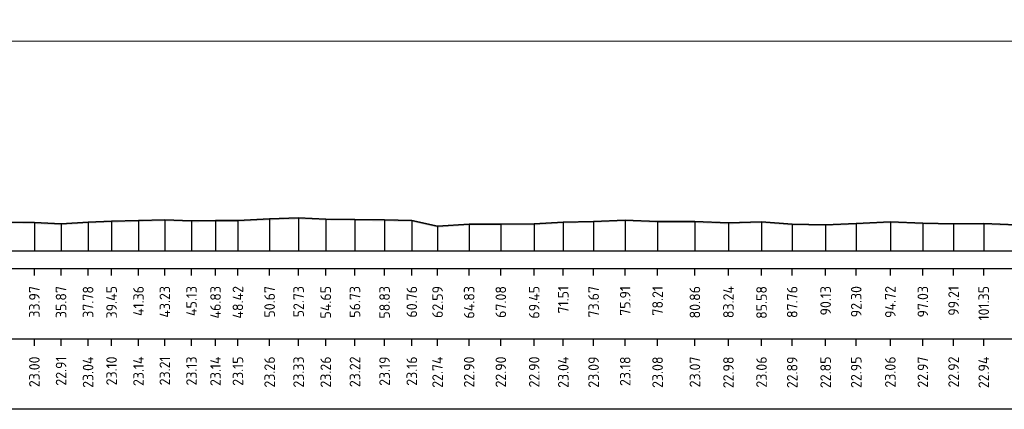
# Model space of a CAD drawing. Header units: metres. Extents: x 184432 to 189351, y 346610 to 348484.
# Tile 25 of 63: x 188913 to 188983, y 348457 to 348484. Entities that reach past the tile are written whole.
import ezdxf
from ezdxf.enums import TextEntityAlignment as Align

# ---------------------------------------------------------------- set-up
doc = ezdxf.new("R2010")
doc.units = ezdxf.units.M
doc.header["$PDMODE"] = 35
doc.header["$PDSIZE"] = 0.075
for name, color, linetype, lineweight in [('X-ME-AL-PROFIEL_HUIDIG MAAIVELD-GD', 252, 'Continuous', 0), ('X-XX-AL-DETAIL1-M', 7, 'Continuous', 18), ('X-XX-AL-DWARSPROFIEL_PROFIELLIJN MAAIVELD-GD', 8, 'Continuous', 35)]:
    doc.layers.add(name, color=color, linetype=linetype, lineweight=lineweight)
doc.layers.add('X-ME-AL-PROFIELRASTER-S', color=7, linetype='Continuous')
doc.styles.add('NLCS-ISO-ANNOTATIEF-T18', font='NLCS-ISO.ttf', dxfattribs={"height": 1.8})
doc.styles.add('NLCS-ISO-ANNOTATIVE-T18', font='NLCS-ISO.ttf', dxfattribs={"height": 1.8})
doc.dimstyles.new('NLCS-ANNOTATIEF-T18-PIJL_L2_H0', dxfattribs={"dimtxt": 2.5, "dimasz": 1.8, "dimexe": 2, "dimexo": 2, "dimgap": 0.7, "dimtad": 1, "dimzin": 0, "dimdsep": 46, "dimtxsty": 'NLCS-ISO-ANNOTATIEF-T18', "dimcen": 0, "dimdle": 2, "dimclrd": 256, "dimclre": 256, "dimclrt": 10, "dimaunit": 2, "dimadec": 0, "dimazin": 0, "dimtfac": 1, "dimtdec": 3, "dimtofl": 0, "dimtmove": 0, "dimatfit": 3, "dimfxl": 2, "dimfxlon": 1, "dimtfillclr": 256, "dimtolj": 1, "dimtzin": 0, "dimlwd": -1, "dimlwe": -1, "dimarcsym": 0})

# ---------------------------------------------------------------- blocks, each defined once
blk = doc.blocks.new('SAL-PROFIELRASTER_BALK_EIND1-D')
at = {"color": 0, "linetype": 'ByBlock', "lineweight": -2, "flags": 128}
for points in [[(0, 0), (1, 0)], [(0, -2.5), (1, -2.5)], [(0, -12.5), (1, -12.5)]]:
    blk.add_lwpolyline(points, dxfattribs=at)
blk = doc.blocks.new('SAL-PROFIELRASTER_BALK_EIND2-D')
at = {"color": 0, "linetype": 'ByBlock', "lineweight": -2}
blk.add_line((1, -12.5), (0, -12.5), dxfattribs=at)
blk = doc.blocks.new('SAL-PROFIELRASTER_BALK_DATA-D')
at = {"color": 0, "linetype": 'ByBlock', "lineweight": -2}
blk.add_lwpolyline([(0, -3.5), (0, -2.5)], dxfattribs=at)
at = {"color": 0, "linetype": 'ByBlock', "lineweight": -2, "style": 'NLCS-ISO-ANNOTATIVE-T18'}
blk.add_attdef('GETAL', text='', height=1.5, rotation=90, dxfattribs=at).set_placement((0.75, -5), align=Align.RIGHT)
blk = doc.blocks.new('SAL-PROFIELRASTER_AANHAAL-D')
at = {"color": 9, "linetype": 'ByBlock', "lineweight": -2, "flags": 128}
blk.add_lwpolyline([(0, 1), (0, 0)], dxfattribs=at)
blk = doc.blocks.new('*D66')
at = {"layer": 'Defpoints', "color": 0, "transparency": 16777216}
for p in [(188879.757, 348482.859), (189109.712, 348469.453), (188879.757, 348467.973)]:
    blk.add_point(p, dxfattribs=at)
at = {"layer": 'X-XX-AL-DETAIL1-M', "transparency": 16777216}
for p, q in [((188879.757, 348481.859), (188879.757, 348483.859)), ((189109.712, 348481.859), (189109.712, 348483.859)), ((189108.812, 348482.859), (188880.657, 348482.859))]:
    blk.add_line(p, q, dxfattribs=at)
for points in [[(188880.657, 348483.009), (188880.657, 348482.709), (188879.757, 348482.859)], [(189108.812, 348483.009), (189108.812, 348482.709), (189109.712, 348482.859)]]:
    blk.add_solid(points, dxfattribs=at)
at = {"layer": 'X-XX-AL-DETAIL1-M', "color": 10, "transparency": 16777216, "insert": (188994.108, 348483.794), "char_height": 0.9, "attachment_point": 5, "style": 'NLCS-ISO-ANNOTATIEF-T18'}
blk.add_mtext('\\A1;Ruigte', dxfattribs=at)

msp = doc.modelspace()

# ---------------------------------------------------------------- hatches: boundary and pattern name
at = {"layer": 'X-ME-AL-PROFIEL_HUIDIG MAAIVELD-GD'}
h = msp.add_hatch(dxfattribs=at)
h.set_pattern_fill('AGR-MAAIVELD', color=256, scale=0.05, pattern_type=2)
h.set_pattern_definition([(45, (2171.35685, 77.68078), (-0.25000007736, 0.25000007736), []), (45, (2171.32113, 77.7165), (0, 0.50000015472), [0.3535535, -0.3535535]), (45, (2171.28542, 77.7522), (0, 0.50000015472), [0.3535535, -0.3535535]), (45, (2171.2492, 77.78842), (0, 0.50000015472), [0.3535535, -0.3535535]), (45, (2171.214, 77.82363), (0, 0.50000015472), [0.3535535, -0.3535535]), (45, (2171.17828, 77.85935), (0, 0.50000015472), [0.3535535, -0.3535535]), (45, (2171.14256, 77.89506), (0, 0.50000015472), [0.3535535, -0.3535535]), (315, (2171.35685, 77.68078), (0.25000007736, 0.25000007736), []), (315, (2171.39256, 77.7165), (0.50000015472, -1e-16), [0.3535535, -0.3535535]), (315, (2171.42828, 77.7522), (0.50000015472, -1e-16), [0.3535535, -0.3535535]), (315, (2171.4645, 77.78842), (0.50000015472, -1e-16), [0.3535535, -0.3535535]), (315, (2171.4997, 77.82363), (0.50000015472, -1e-16), [0.3535535, -0.3535535]), (315, (2171.53542, 77.85935), (0.50000015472, -1e-16), [0.3535535, -0.3535535]), (315, (2171.57113, 77.89506), (0.50000015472, -1e-16), [0.3535535, -0.3535535])])
h.paths.add_polyline_path([(189222.99, 348469.025), (189221.066, 348469.029), (189219.713, 348469.006), (189217.988, 348468.974), (189215.729, 348468.948), (189213.633, 348468.988), (189210.748, 348468.945), (189209.042, 348468.981), (189207.744, 348469.023), (189205.718, 348468.968), (189203.727, 348468.973), (189202.176, 348469.007), (189200.404, 348468.955), (189198.191, 348468.958), (189196.063, 348468.93), (189193.673, 348468.931), (189191.254, 348468.891), (189189.183, 348469), (189186.5, 348468.992), (189184.031, 348468.94), (189181.808, 348468.962), (189180.044, 348468.963), (189178.377, 348468.918), (189176.159, 348468.929), (189154.468, 348469.115), (189145.976, 348469.28), (189143.917, 348469.213), (189141.87, 348469.26), (189139.889, 348469.358), (189137.709, 348469.328), (189135.6, 348469.346), (189133.268, 348469.417), (189131.042, 348469.347), (189129.23, 348469.256), (189113.157, 348469.27), (189110.965, 348469.308), (189108.459, 348469.397), (189106.395, 348469.37), (189103.932, 348469.48), (189101.68, 348469.516), (189099.491, 348469.416), (189097.32, 348469.4), (189094.724, 348469.481), (189092.341, 348469.525), (189090.613, 348469.556), (189088.382, 348469.569), (189086.495, 348469.582), (189084.485, 348469.601), (189082.066, 348469.64), (189079.91, 348469.679), (189078.014, 348469.695), (189075.892, 348469.605), (189073.602, 348469.753), (189071.625, 348469.899), (189069.763, 348469.797), (189067.87, 348469.68), (189065.65, 348469.71), (189063.481, 348469.714), (189061.136, 348469.784), (189058.893, 348469.567), (189056.513, 348469.576), (189054.053, 348469.555), (189051.679, 348469.575), (189049.33, 348469.474), (189047.028, 348469.505), (189044.473, 348469.41), (189041.949, 348469.491), (189039.849, 348469.548), (189037.497, 348469.52), (189034.981, 348469.54), (189033.032, 348469.656), (189031.114, 348469.574), (189028.685, 348469.582), (189026.402, 348469.647), (189023.931, 348469.767), (189021.619, 348469.603), (189019.407, 348469.546), (189017.239, 348469.645), (189015.161, 348469.73), (189013.101, 348469.661), (189010.637, 348469.736), (189008.011, 348469.675), (189005.937, 348469.588), (189002.865, 348469.551), (188997.983, 348469.479), (188996.201, 348469.732), (188994.04, 348469.604), (188992.096, 348469.677), (188989.964, 348469.758), (188988.148, 348469.721), (188985.858, 348469.712), (188983.446, 348469.712), (188981.111, 348469.811), (188978.971, 348469.791), (188976.79, 348469.842), (188974.482, 348469.934), (188972.061, 348469.82), (188969.889, 348469.723), (188967.518, 348469.761), (188965.341, 348469.937), (188962.992, 348469.848), (188960.612, 348469.942), (188957.964, 348469.948), (188955.664, 348470.051), (188953.423, 348469.96), (188951.271, 348469.913), (188949.206, 348469.774), (188946.835, 348469.772), (188944.588, 348469.772), (188942.347, 348469.617), (188940.517, 348470.028), (188938.588, 348470.062), (188936.483, 348470.092), (188934.41, 348470.128), (188932.484, 348470.201), (188930.428, 348470.137), (188928.175, 348470.024), (188926.587, 348470.011), (188924.883, 348470), (188922.991, 348470.078), (188921.119, 348470.016), (188919.209, 348469.968), (188917.541, 348469.912), (188915.623, 348469.782), (188913.73, 348469.87), (188911.717, 348469.907), (188909.723, 348469.955), (188907.713, 348469.977), (188905.847, 348469.884), (188903.704, 348469.988), (188901.74, 348469.952), (188899.832, 348469.969), (188898.045, 348470.024), (188896, 348470.15), (188894.171, 348470.144), (188892.037, 348469.986), (188890.38, 348470.083), (188888.899, 348470.2), (188887.479, 348470.241), (188885.354, 348470.246), (188883.412, 348470.228), (188881.784, 348470.234), (188879.757, 348470.227), (188879.757, 348470.327), (188881.784, 348470.334), (188883.412, 348470.328), (188885.354, 348470.346), (188887.479, 348470.341), (188888.899, 348470.3), (188890.38, 348470.183), (188892.037, 348470.086), (188894.171, 348470.244), (188896, 348470.25), (188898.045, 348470.124), (188899.832, 348470.069), (188901.74, 348470.052), (188903.704, 348470.088), (188905.847, 348469.984), (188907.713, 348470.077), (188909.723, 348470.055), (188911.717, 348470.007), (188913.73, 348469.97), (188915.623, 348469.882), (188917.541, 348470.012), (188919.209, 348470.068), (188921.119, 348470.116), (188922.991, 348470.178), (188924.883, 348470.1), (188926.587, 348470.111), (188928.175, 348470.124), (188930.428, 348470.237), (188932.484, 348470.301), (188934.41, 348470.228), (188936.483, 348470.192), (188938.588, 348470.162), (188940.517, 348470.128), (188942.347, 348469.717), (188944.588, 348469.872), (188946.835, 348469.872), (188949.206, 348469.874), (188951.271, 348470.013), (188953.423, 348470.06), (188955.664, 348470.151), (188957.964, 348470.048), (188960.612, 348470.042), (188962.992, 348469.948), (188965.341, 348470.037), (188967.518, 348469.861), (188969.889, 348469.823), (188972.061, 348469.92), (188974.482, 348470.034), (188976.79, 348469.942), (188978.971, 348469.891), (188981.111, 348469.911), (188983.446, 348469.812), (188985.858, 348469.812), (188988.148, 348469.821), (188989.964, 348469.858), (188992.096, 348469.777), (188994.04, 348469.704), (188996.201, 348469.832), (188997.983, 348469.579), (189002.865, 348469.651), (189005.937, 348469.688), (189008.011, 348469.775), (189010.637, 348469.836), (189013.101, 348469.761), (189015.161, 348469.83), (189017.239, 348469.745), (189019.407, 348469.646), (189021.619, 348469.703), (189023.931, 348469.867), (189026.402, 348469.747), (189028.685, 348469.682), (189031.114, 348469.674), (189033.032, 348469.756), (189034.981, 348469.64), (189037.497, 348469.62), (189039.849, 348469.648), (189041.949, 348469.591), (189044.473, 348469.51), (189047.028, 348469.605), (189049.33, 348469.574), (189051.679, 348469.675), (189054.053, 348469.655), (189056.513, 348469.676), (189058.893, 348469.667), (189061.136, 348469.884), (189063.481, 348469.814), (189065.65, 348469.81), (189067.87, 348469.78), (189069.763, 348469.897), (189071.625, 348469.999), (189073.602, 348469.853), (189075.892, 348469.705), (189078.014, 348469.795), (189079.91, 348469.779), (189082.066, 348469.74), (189084.485, 348469.701), (189086.495, 348469.682), (189088.382, 348469.669), (189090.613, 348469.656), (189092.341, 348469.625), (189094.724, 348469.581), (189097.32, 348469.5), (189099.491, 348469.516), (189101.68, 348469.616), (189103.932, 348469.58), (189106.395, 348469.47), (189108.459, 348469.497), (189110.965, 348469.408), (189113.157, 348469.37), (189129.23, 348469.356), (189131.042, 348469.447), (189133.268, 348469.517), (189135.6, 348469.446), (189137.709, 348469.428), (189139.889, 348469.458), (189141.87, 348469.36), (189143.917, 348469.313), (189145.976, 348469.38), (189154.468, 348469.215), (189176.159, 348469.029), (189178.377, 348469.018), (189180.044, 348469.063), (189181.808, 348469.062), (189184.031, 348469.04), (189186.5, 348469.092), (189189.183, 348469.1), (189191.254, 348468.991), (189193.673, 348469.031), (189196.063, 348469.03), (189198.191, 348469.058), (189200.404, 348469.055), (189202.176, 348469.107), (189203.727, 348469.073), (189205.718, 348469.068), (189207.744, 348469.123), (189209.042, 348469.081), (189210.748, 348469.045), (189213.633, 348469.088), (189215.729, 348469.048), (189217.988, 348469.074), (189219.713, 348469.106), (189221.066, 348469.129), (189222.99, 348469.125), (189222.991, 348469.025)])

# ---------------------------------------------------------------- linework, layer by layer
at = {"layer": 'X-XX-AL-DWARSPROFIEL_PROFIELLIJN MAAIVELD-GD'}
msp.add_lwpolyline([(188911.717, 348470.007), (188913.73, 348469.97), (188915.623, 348469.882), (188917.541, 348470.012), (188919.209, 348470.068), (188921.119, 348470.116), (188922.991, 348470.178), (188924.883, 348470.1), (188926.587, 348470.111), (188928.175, 348470.124), (188930.428, 348470.237), (188932.484, 348470.301), (188934.41, 348470.228), (188936.483, 348470.192), (188938.588, 348470.162), (188940.517, 348470.128), (188942.347, 348469.717), (188944.588, 348469.872), (188946.835, 348469.872), (188949.206, 348469.874), (188951.271, 348470.013), (188953.423, 348470.06), (188955.664, 348470.151), (188957.964, 348470.048), (188960.612, 348470.042), (188962.992, 348469.948), (188965.341, 348470.037), (188967.518, 348469.861), (188969.889, 348469.823), (188972.061, 348469.92), (188974.482, 348470.034), (188976.79, 348469.942), (188978.971, 348469.891), (188981.111, 348469.911), (188983.446, 348469.812)], dxfattribs=at)

# ---------------------------------------------------------------- block references
at = {"layer": 'X-ME-AL-PROFIELRASTER-S'}
for p, yscale in [((188913.73, 348467.973), 1.997), ((188915.623, 348467.973), 1.908999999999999), ((188917.541, 348467.973), 2.039000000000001), ((188919.209, 348467.973), 2.094999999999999), ((188921.119, 348467.973), 2.143000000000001), ((188922.991, 348467.973), 2.204999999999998), ((188924.883, 348467.973), 2.126999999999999), ((188926.587, 348467.973), 2.138000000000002), ((188928.175, 348467.973), 2.151), ((188930.428, 348467.973), 2.263999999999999), ((188932.484, 348467.973), 2.327999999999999), ((188934.41, 348467.973), 2.254999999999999), ((188936.483, 348467.973), 2.219000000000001), ((188938.588, 348467.973), 2.189), ((188940.517, 348467.973), 2.155000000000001), ((188944.588, 348467.973), 1.899000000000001), ((188946.835, 348467.973), 1.899000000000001), ((188949.206, 348467.973), 1.901), ((188951.271, 348467.973), 2.039999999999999), ((188953.423, 348467.973), 2.087), ((188955.664, 348467.973), 2.178000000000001), ((188957.964, 348467.973), 2.074999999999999), ((188960.612, 348467.973), 2.068999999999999), ((188962.992, 348467.973), 1.975000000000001), ((188965.341, 348467.973), 2.064), ((188967.518, 348467.973), 1.888000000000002), ((188969.889, 348467.973), 1.850000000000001), ((188972.061, 348467.973), 1.946999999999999), ((188974.482, 348467.973), 2.061), ((188976.79, 348467.973), 1.969000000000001), ((188978.971, 348467.973), 1.917999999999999), ((188981.111, 348467.973), 1.937999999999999), ((188942.347, 348467.973), 1.744)]:
    msp.add_blockref('SAL-PROFIELRASTER_AANHAAL-D', p, dxfattribs=dict(at, yscale=yscale))
at = {"layer": 'X-ME-AL-PROFIELRASTER-S', "xscale": 344.4832157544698, "yscale": 0.5, "zscale": 344.4832157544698}
for name, p in [('SAL-PROFIELRASTER_BALK_EIND1-D', (188879.757, 348467.973)), ('SAL-PROFIELRASTER_BALK_EIND2-D', (188879.757, 348462.973))]:
    msp.add_blockref(name, p, dxfattribs=at)
at = {"layer": 'X-ME-AL-PROFIELRASTER-S', "xscale": 0.5, "yscale": 0.5, "zscale": 0.5}
for p, values in [((188913.73, 348467.973), {'GETAL': '33.97'}), ((188915.623, 348467.973), {'GETAL': '35.87'}), ((188917.541, 348467.973), {'GETAL': '37.78'}), ((188919.209, 348467.973), {'GETAL': '39.45'}), ((188921.119, 348467.973), {'GETAL': '41.36'}), ((188922.991, 348467.973), {'GETAL': '43.23'}), ((188924.883, 348467.973), {'GETAL': '45.13'}), ((188926.587, 348467.973), {'GETAL': '46.83'}), ((188928.175, 348467.973), {'GETAL': '48.42'}), ((188930.428, 348467.973), {'GETAL': '50.67'}), ((188932.484, 348467.973), {'GETAL': '52.73'}), ((188934.41, 348467.973), {'GETAL': '54.65'}), ((188936.483, 348467.973), {'GETAL': '56.73'}), ((188938.588, 348467.973), {'GETAL': '58.83'}), ((188940.517, 348467.973), {'GETAL': '60.76'}), ((188942.347, 348467.973), {'GETAL': '62.59'}), ((188944.588, 348467.973), {'GETAL': '64.83'}), ((188946.835, 348467.973), {'GETAL': '67.08'}), ((188949.206, 348467.973), {'GETAL': '69.45'}), ((188951.271, 348467.973), {'GETAL': '71.51'}), ((188953.423, 348467.973), {'GETAL': '73.67'}), ((188955.664, 348467.973), {'GETAL': '75.91'}), ((188957.964, 348467.973), {'GETAL': '78.21'}), ((188960.612, 348467.973), {'GETAL': '80.86'}), ((188962.992, 348467.973), {'GETAL': '83.24'}), ((188965.341, 348467.973), {'GETAL': '85.58'}), ((188967.518, 348467.973), {'GETAL': '87.76'}), ((188969.889, 348467.973), {'GETAL': '90.13'}), ((188972.061, 348467.973), {'GETAL': '92.30'}), ((188974.482, 348467.973), {'GETAL': '94.72'}), ((188976.79, 348467.973), {'GETAL': '97.03'}), ((188978.971, 348467.973), {'GETAL': '99.21'}), ((188981.111, 348467.973), {'GETAL': '101.35'}), ((188913.73, 348462.973), {'GETAL': '23.00'}), ((188915.623, 348462.973), {'GETAL': '22.91'}), ((188917.541, 348462.973), {'GETAL': '23.04'}), ((188919.209, 348462.973), {'GETAL': '23.10'}), ((188921.119, 348462.973), {'GETAL': '23.14'}), ((188922.991, 348462.973), {'GETAL': '23.21'}), ((188924.883, 348462.973), {'GETAL': '23.13'}), ((188926.587, 348462.973), {'GETAL': '23.14'}), ((188928.175, 348462.973), {'GETAL': '23.15'}), ((188930.428, 348462.973), {'GETAL': '23.26'}), ((188932.484, 348462.973), {'GETAL': '23.33'}), ((188934.41, 348462.973), {'GETAL': '23.26'}), ((188936.483, 348462.973), {'GETAL': '23.22'}), ((188938.588, 348462.973), {'GETAL': '23.19'}), ((188940.517, 348462.973), {'GETAL': '23.16'}), ((188942.347, 348462.973), {'GETAL': '22.74'}), ((188944.588, 348462.973), {'GETAL': '22.90'}), ((188946.835, 348462.973), {'GETAL': '22.90'}), ((188949.206, 348462.973), {'GETAL': '22.90'}), ((188951.271, 348462.973), {'GETAL': '23.04'}), ((188953.423, 348462.973), {'GETAL': '23.09'}), ((188955.664, 348462.973), {'GETAL': '23.18'}), ((188957.964, 348462.973), {'GETAL': '23.08'}), ((188960.612, 348462.973), {'GETAL': '23.07'}), ((188962.992, 348462.973), {'GETAL': '22.98'}), ((188965.341, 348462.973), {'GETAL': '23.06'}), ((188967.518, 348462.973), {'GETAL': '22.89'}), ((188969.889, 348462.973), {'GETAL': '22.85'}), ((188972.061, 348462.973), {'GETAL': '22.95'}), ((188974.482, 348462.973), {'GETAL': '23.06'}), ((188976.79, 348462.973), {'GETAL': '22.97'}), ((188978.971, 348462.973), {'GETAL': '22.92'}), ((188981.111, 348462.973), {'GETAL': '22.94'})]:
    msp.add_blockref('SAL-PROFIELRASTER_BALK_DATA-D', p, dxfattribs=at).add_auto_attribs(values)

# ---------------------------------------------------------------- dimensions: what is measured, and where the dimension line sits
at = {"layer": 'X-XX-AL-DETAIL1-M'}
dim = msp.add_linear_dim(base=(188879.757, 348482.859), p1=(189109.712, 348469.453), p2=(188879.757, 348467.973), text='Ruigte', dimstyle='NLCS-ANNOTATIEF-T18-PIJL_L2_H0', dxfattribs=at)
dim.commit()
dim.dimension.update_dxf_attribs({"geometry": '*D66', "text_midpoint": (188994.108, 348482.859), "dimtype": 160})

doc.saveas('drawing.dxf')
